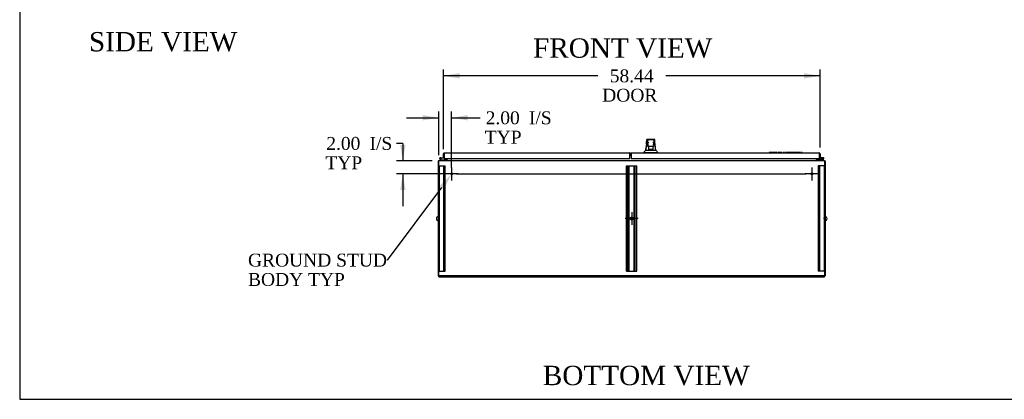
# Model space of a CAD drawing. Header units: inches. Extents: x 1 to 359, y -2 to 239.
# Tile 1 of 13: x 1 to 154, y 1 to 60. Entities that reach past the tile are written whole.
import ezdxf
from ezdxf import colors
from ezdxf.entities.mleader import LeaderData, LeaderLine
from ezdxf.enums import TextEntityAlignment as Align
from ezdxf.lldxf.tags import DXFTag
from ezdxf.math import Vec2, Vec3

# ---------------------------------------------------------------- set-up
doc = ezdxf.new("R2010")
doc.units = ezdxf.units.IN
doc.header["$MEASUREMENT"] = 0
for name, color, linetype in [('COM42890-1', 7, 'Continuous'), ('COM44036', 7, 'Continuous'), ('COM48815', 7, 'Continuous'), ('COM54578-60', 7, 'Continuous'), ('COM56746-3', 7, 'Continuous'), ('COM71120-2', 7, 'Continuous'), ('COM71121-2', 7, 'Continuous'), ('COM71123-2', 7, 'Continuous'), ('Default', 7, 'Continuous'), ('GSK11033', 7, 'Continuous'), ('HAN13066', 7, 'Continuous'), ('LAB11936', 7, 'Continuous'), ('SCS00680', 7, 'Continuous'), ('STD21878', 7, 'Continuous')]:
    doc.layers.add(name, color=color, linetype=linetype)
doc.styles.add('SEACAD_Times_New_Roman', font='times.ttf')
tags = doc.linetypes.add('CENTER2', pattern=[1.125, 0.75, -0.125, 0.125, -0.125]).pattern_tags.tags
tags[10:11] = [DXFTag(74, 4), DXFTag(75, 0), DXFTag(340, '0'), DXFTag(46, 0.0), DXFTag(50, 0.0), DXFTag(44, 0.0), DXFTag(45, 0.0)]
tags[8:9] = [DXFTag(74, 4), DXFTag(75, 0), DXFTag(340, '0'), DXFTag(46, 0.0), DXFTag(50, 0.0), DXFTag(44, 0.0), DXFTag(45, 0.0)]
tags[6:7] = [DXFTag(74, 4), DXFTag(75, 0), DXFTag(340, '0'), DXFTag(46, 0.0), DXFTag(50, 0.0), DXFTag(44, 0.0), DXFTag(45, 0.0)]
tags[4:5] = [DXFTag(74, 4), DXFTag(75, 0), DXFTag(340, '0'), DXFTag(46, 0.0), DXFTag(50, 0.0), DXFTag(44, 0.0), DXFTag(45, 0.0)]
tags = doc.linetypes.add('HIDDEN2', pattern=[0.1875, 0.125, -0.0625]).pattern_tags.tags
tags[6:7] = [DXFTag(74, 4), DXFTag(75, 0), DXFTag(340, '0'), DXFTag(46, 0.0), DXFTag(50, 0.0), DXFTag(44, 0.0), DXFTag(45, 0.0)]
tags[4:5] = [DXFTag(74, 4), DXFTag(75, 0), DXFTag(340, '0'), DXFTag(46, 0.0), DXFTag(50, 0.0), DXFTag(44, 0.0), DXFTag(45, 0.0)]
doc.dimstyles.new('HAMMOND_(STH_-_540x360)', dxfattribs={"dimtxt": 2, "dimasz": 2.5, "dimexe": 1, "dimexo": 1, "dimgap": 0.5, "dimtad": 0, "dimtih": 1, "dimtoh": 1, "dimzin": 0, "dimdsep": 46, "dimtxsty": 'SEACAD_Times_New_Roman', "dimblk1": '_SE_FILLED', "dimblk2": '_SE_FILLED', "dimsah": 1, "dimcen": 1, "dimadec": 0, "dimazin": 0, "dimtfac": 0.8, "dimtofl": 0, "dimtmove": 1, "dimatfit": 3, "dimfxl": 1, "dimtolj": 1, "dimtzin": 0, "dimarcsym": 0})

# ---------------------------------------------------------------- blocks, each defined once
blk = doc.blocks.new('SEANNOT_GROUP3')
at = {"layer": 'Default', "color": 7, "linetype": 'CENTER2'}
for p, q in [((69.34, 35.64), (67.34, 35.64)), ((68.34, 36.64), (68.34, 34.64))]:
    blk.add_line(p, q, dxfattribs=at)
blk = doc.blocks.new('SEANNOT_GROUP4')
at = {"layer": 'Default', "color": 7, "linetype": 'CENTER2'}
for p, q in [((96.28, 29.72), (96.28, 27.72)), ((97.28, 28.72), (95.28, 28.72))]:
    blk.add_line(p, q, dxfattribs=at)
blk = doc.blocks.new('SEANNOT_GROUP5')
at = {"layer": 'Default', "color": 7, "linetype": 'CENTER2'}
for p, q in [((125.21, 35.64), (123.21, 35.64)), ((124.21, 36.64), (124.21, 34.64))]:
    blk.add_line(p, q, dxfattribs=at)
blk = doc.blocks.new('SEANNOT_GROUP6')
at = {"layer": 'Default', "color": 7, "linetype": 'CENTER2'}
blk.add_line((69.09, 35.64), (123.28, 35.64), dxfattribs=at)
blk = doc.blocks.new('SEANNOT_GROUP7')
at = {"layer": 'Default', "color": 7, "linetype": 'CENTER2'}
blk.add_line((126.28, 28.72), (126.05, 28.72), dxfattribs=at)
blk = doc.blocks.new('SEANNOT_GROUP8')
at = {"layer": 'Default', "color": 7, "linetype": 'CENTER2'}
blk.add_line((66.27, 28.72), (66.51, 28.72), dxfattribs=at)
blk = doc.blocks.new('SE3')
at = {"layer": 'COM42890-1', "color": 7, "linetype": 'HIDDEN2'}
for p, q in [((66.34, 36.91), (66.48, 36.91)), ((66.44, 20.53), (66.44, 36.91)), ((66.48, 36.91), (67.21, 36.91)), ((67.12, 20.53), (67.12, 36.91)), ((67.21, 36.91), (67.34, 36.91)), ((67.25, 20.53), (67.25, 36.91)), ((67.34, 20.53), (67.34, 36.91)), ((95.47, 20.53), (95.47, 36.91)), ((95.47, 36.91), (95.6, 36.91)), ((95.56, 20.53), (95.56, 36.91)), ((95.6, 36.91), (96.95, 36.91)), ((95.79, 20.53), (95.79, 36.91)), ((95.88, 20.53), (95.88, 36.91)), ((96.68, 20.53), (96.68, 36.91)), ((96.77, 20.53), (96.77, 36.91)), ((96.95, 36.91), (97.09, 36.91)), ((97, 20.53), (97, 36.91)), ((97.09, 20.53), (97.09, 36.91)), ((125.35, 36.91), (125.21, 36.91)), ((125.21, 36.91), (125.21, 20.53)), ((125.31, 36.91), (125.31, 20.53)), ((126.08, 36.91), (125.35, 36.91)), ((125.43, 36.91), (125.43, 20.53)), ((126.21, 36.91), (126.08, 36.91)), ((126.12, 36.91), (126.12, 20.53)), ((66.44, 28.97), (66.34, 28.97)), ((66.34, 28.47), (66.44, 28.47)), ((126.21, 28.97), (126.12, 28.97)), ((126.12, 28.47), (126.21, 28.47)), ((66.34, 20.53), (66.48, 20.53)), ((66.48, 20.53), (67.21, 20.53)), ((67.21, 20.53), (67.34, 20.53)), ((95.47, 20.53), (95.6, 20.53)), ((95.6, 20.53), (96.95, 20.53)), ((96.95, 20.53), (97.09, 20.53)), ((125.35, 20.53), (125.21, 20.53)), ((126.08, 20.53), (125.35, 20.53)), ((126.21, 20.53), (126.08, 20.53))]:
    blk.add_line(p, q, dxfattribs=at)
blk.add_circle((96.28, 28.72), 0.25, dxfattribs=at)
at = {"layer": 'COM44036', "color": 7, "linetype": 'Continuous'}
for p, q in [((67.06, 38.15), (67.06, 38.75)), ((67.16, 38.82), (67.12, 38.87)), ((67.16, 38.75), (67.16, 38.87)), ((67.16, 38.82), (67.16, 38.75)), ((67.16, 38.75), (67.16, 38.75)), ((67.16, 38.75), (67.16, 38.02)), ((67.16, 38.15), (67.16, 38.55)), ((67.2, 38.9), (96.01, 38.9)), ((67.2, 38.9), (67.2, 38.9)), ((67.2, 38.9), (67.2, 38.9)), ((96.01, 38.9), (96.01, 38.75)), ((96.01, 38.02), (96.01, 38.75)), ((67.06, 38.15), (67.16, 38.15)), ((67.16, 38.02), (96.01, 38.02))]:
    blk.add_line(p, q, dxfattribs=at)
for centre, start, end in [((67.2, 38.75), 127.5036, 180), ((67.2, 38.75), 90.1561, 127.5036), ((67.2, 38.75), 90, 90.0762), ((96.01, 38.75), 19.7726, 90)]:
    blk.add_arc(centre, 0.143, start, end, dxfattribs=at)
blk.add_open_spline([(67.16, 38.87), (67.16, 38.88), (67.17, 38.88), (67.18, 38.89), (67.19, 38.89), (67.2, 38.9), (67.2, 38.9), (67.2, 38.9)], degree=3, knots=[0, 0, 0, 0, 0.5, 0.5, 0.75, 0.75, 1, 1, 1, 1], dxfattribs=at)
at = {"layer": 'COM48815', "color": 7, "linetype": 'Continuous'}
for p, q in [((66.34, 19.67), (66.34, 19.8)), ((66.34, 19.67), (126.21, 19.67)), ((126.21, 19.67), (126.21, 19.8))]:
    blk.add_line(p, q, dxfattribs=at)
at = {"layer": 'COM54578-60', "color": 7, "linetype": 'Continuous'}
for p, q in [((66.71, 37.73), (66.5, 37.95)), ((66.54, 37.99), (66.73, 37.8)), ((66.64, 38.15), (66.58, 38.15)), ((66.69, 38.03), (66.63, 38.03)), ((66.64, 38.15), (67.16, 38.15)), ((66.68, 38.09), (66.7, 38.09)), ((67.16, 38.09), (66.7, 38.09)), ((66.73, 37.8), (67.43, 37.8)), ((67.16, 38.15), (67.16, 38.15)), ((67.43, 37.8), (67.43, 37.73)), ((125.13, 37.8), (125.13, 37.73)), ((125.82, 37.8), (125.13, 37.8)), ((125.4, 38.15), (125.4, 38.15)), ((125.98, 38.15), (125.4, 38.15)), ((125.4, 38.09), (125.94, 38.09)), ((125.93, 37.91), (125.82, 37.8)), ((125.85, 37.73), (126.02, 37.9)), ((125.92, 38.04), (125.86, 38.04)), ((125.92, 38.04), (125.92, 38.02)), ((125.95, 37.92), (125.93, 37.91)), ((125.99, 38.09), (125.97, 38.09)), ((125.97, 37.97), (125.99, 37.97)), ((126.02, 37.9), (126.06, 37.95)), ((126.04, 38.02), (126.04, 38.04))]:
    blk.add_line(p, q, dxfattribs=at)
blk.add_circle((66.58, 38.03), 0.05, dxfattribs=at)
for centre, radius, start, end in [((66.58, 38.03), 0.117, 0, 227.608), ((66.58, 38.03), 0.055, 0, 228.8041), ((66.58, 38.03), 0.055, 228.8041, 0), ((66.58, 38.03), 0.117, 287.0274, 0), ((66.58, 38.03), 0.135, 24.0421, 60.0736), ((125.98, 38.03), 0.117, 174.7841, 90), ((125.98, 38.03), 0.117, 151.9602, 174.7841), ((125.97, 38.04), 0.05, 90, 180), ((125.97, 38.02), 0.05, 180, 270), ((125.98, 38.03), 0.135, 248.9858, 284.9706), ((125.99, 38.04), 0.05, 0, 90), ((125.99, 38.02), 0.05, 270, 0)]:
    blk.add_arc(centre, radius, start, end, dxfattribs=at)
at = {"layer": 'COM56746-3', "color": 7, "linetype": 'Continuous'}
for p, q in [((96.17, 38.9), (125.35, 38.9)), ((96.17, 38.75), (96.17, 38.9)), ((96.17, 38.75), (96.17, 38.02)), ((125.35, 38.9), (125.35, 38.9)), ((125.35, 38.9), (125.35, 38.9)), ((125.35, 38.9), (125.35, 38.9)), ((125.4, 38.82), (125.44, 38.87)), ((125.4, 38.75), (125.4, 38.87)), ((125.4, 38.75), (125.4, 38.82)), ((125.4, 38.75), (125.4, 38.75)), ((125.4, 38.02), (125.4, 38.75)), ((125.4, 38.55), (125.4, 38.15)), ((125.5, 38.75), (125.5, 38.15)), ((96.17, 38.02), (125.4, 38.02)), ((125.5, 38.15), (125.4, 38.15))]:
    blk.add_line(p, q, dxfattribs=at)
for start, end in [(89.9238, 90), (52.4964, 89.8439), (0, 52.4964)]:
    blk.add_arc((125.35, 38.75), 0.143, start, end, dxfattribs=at)
blk.add_open_spline([(125.4, 38.87), (125.39, 38.88), (125.39, 38.88), (125.37, 38.89), (125.37, 38.89), (125.36, 38.9), (125.36, 38.9), (125.35, 38.9)], degree=3, knots=[0, 0, 0, 0, 0.5, 0.5, 0.75, 0.75, 1, 1, 1, 1], dxfattribs=at)
at = {"layer": 'COM71120-2', "color": 7, "linetype": 'Continuous'}
for p, q in [((125.03, 37.83), (125.03, 38.02)), ((126.21, 37.64), (126.31, 37.64)), ((126.31, 37.64), (126.31, 19.8)), ((126.21, 19.8), (126.31, 19.8))]:
    blk.add_line(p, q, dxfattribs=at)
for centre, radius, start, end in [((125.12, 37.83), 0.19, 180, 210), ((125.12, 37.83), 0.095, 180, 270), ((126.12, 37.54), 0.19, 30, 60)]:
    blk.add_arc(centre, radius, start, end, dxfattribs=at)
at = {"layer": 'COM71121-2', "color": 7, "linetype": 'Continuous'}
for p, q in [((66.25, 37.64), (66.25, 19.8)), ((66.25, 37.64), (66.34, 37.64)), ((67.53, 38.02), (67.53, 37.83)), ((66.25, 19.8), (66.34, 19.8))]:
    blk.add_line(p, q, dxfattribs=at)
for centre, radius, start, end in [((66.44, 37.54), 0.19, 120, 150), ((67.43, 37.83), 0.095, 270, 0), ((67.43, 37.83), 0.19, 330, 0)]:
    blk.add_arc(centre, radius, start, end, dxfattribs=at)
at = {"layer": 'COM71123-2', "color": 7, "linetype": 'Continuous'}
for p, q in [((66.34, 37.54), (66.34, 37.73)), ((66.34, 37.73), (126.21, 37.73)), ((66.34, 19.8), (66.34, 37.54)), ((67.62, 37.83), (67.62, 38.02)), ((67.62, 37.83), (67.62, 37.73)), ((124.93, 38.02), (124.93, 37.83)), ((124.93, 37.73), (124.93, 37.83)), ((126.21, 37.73), (126.21, 37.54)), ((126.21, 37.54), (126.21, 19.8)), ((126.21, 19.8), (66.34, 19.8))]:
    blk.add_line(p, q, dxfattribs=at)
at = {"layer": 'GSK11033', "color": 7, "linetype": 'Continuous'}
for p, q in [((67.16, 38.8), (67.16, 38.8)), ((67.16, 38.8), (67.16, 38.55)), ((67.16, 38.55), (67.16, 38.55)), ((96.17, 38.8), (96.01, 38.8)), ((96.17, 38.55), (96.01, 38.55)), ((96.06, 38.55), (96.06, 38.8)), ((96.06, 38.8), (96.17, 38.8)), ((96.06, 38.55), (96.17, 38.55)), ((96.17, 38.75), (96.15, 38.75)), ((96.15, 38.75), (96.15, 38.5)), ((96.15, 38.5), (96.17, 38.5)), ((125.4, 38.8), (125.4, 38.8)), ((125.4, 38.55), (125.4, 38.8)), ((125.4, 38.55), (125.4, 38.55))]:
    blk.add_line(p, q, dxfattribs=at)
at = {"layer": 'HAN13066', "color": 7, "linetype": 'Continuous'}
for p, q in [((98.63, 40.96), (98.63, 40.96)), ((98.69, 41.01), (99.78, 41.01)), ((98.78, 40.37), (98.78, 40.84)), ((98.78, 39.96), (98.78, 40.37)), ((98.78, 39.93), (98.78, 39.96)), ((98.87, 39.87), (98.84, 39.87)), ((99.6, 40.93), (98.87, 40.93)), ((99.6, 39.87), (98.87, 39.87)), ((98.93, 39.44), (98.93, 39.87)), ((99.53, 39.87), (99.53, 39.44)), ((99.63, 39.87), (99.6, 39.87)), ((99.69, 40.84), (99.69, 40.37)), ((99.69, 40.37), (99.69, 39.96)), ((99.69, 39.96), (99.69, 39.93)), ((99.84, 40.96), (99.84, 40.95)), ((98.14, 38.98), (98.49, 38.98)), ((98.14, 38.98), (98.14, 38.9)), ((98.47, 39.33), (98.65, 39.33)), ((98.49, 38.98), (98.73, 38.98)), ((98.65, 39.33), (98.76, 39.33)), ((98.73, 38.98), (99.17, 38.98)), ((98.76, 39.33), (98.97, 39.33)), ((98.93, 39.4), (98.93, 39.44)), ((99.15, 39.4), (98.96, 39.4)), ((98.97, 39.33), (99.04, 39.33)), ((99.04, 39.33), (99.13, 39.33)), ((99.13, 39.33), (99.17, 39.33)), ((99.32, 39.4), (99.15, 39.4)), ((99.17, 39.33), (99.29, 39.33)), ((99.17, 38.98), (99.29, 38.98)), ((99.29, 39.33), (99.59, 39.33)), ((99.29, 38.98), (99.34, 38.98)), ((99.5, 39.4), (99.32, 39.4)), ((99.34, 38.98), (99.49, 38.98)), ((99.49, 38.98), (99.97, 38.98)), ((99.53, 39.44), (99.53, 39.4)), ((99.59, 39.33), (99.7, 39.33)), ((99.7, 39.33), (100, 39.33)), ((99.97, 38.98), (100.32, 38.98)), ((100.32, 38.9), (100.32, 38.98))]:
    blk.add_line(p, q, dxfattribs=at)
for centre, radius, start, end in [((114.37, 38.33), 15.93, 173.1476, 176.4108), ((98.69, 40.95), 0.06, 89.9925, 174.0071), ((98.87, 40.84), 0.09, 90, 180), ((99.04, 40.36), 0.259, 130.7149, 177.9019), ((98.82, 40.37), 0.0411, 178.3464, 179.9974), ((98.87, 39.96), 0.09, 180, 270), ((98.84, 39.93), 0.06, 180, 270), ((99.6, 40.84), 0.09, 0, 90), ((99.43, 40.36), 0.259, 2.0981, 49.2851), ((99.6, 39.96), 0.09, 270, 0), ((99.63, 39.93), 0.06, 270, 0), ((99.65, 40.37), 0.0411, 0.0026, 1.6536), ((99.78, 40.95), 0.06, 5.5758, 90.0089), ((37.98, 33.29), 62.32, 5.5659, 6.5216), ((94.35, 42.61), 5.25, 316.2334, 321.3827), ((112.44, 49.52), 16.06, 219.3746, 221.0327)]:
    blk.add_arc(centre, radius, start, end, dxfattribs=at)
for points in [[(98.46, 39.33), (98.47, 39.47), (98.49, 39.62), (98.5, 39.76)], [(98.55, 40.23), (98.58, 40.47), (98.6, 40.71), (98.63, 40.96)], [(99.89, 40.36), (99.87, 40.56), (99.86, 40.76), (99.84, 40.95)]]:
    blk.add_open_spline(points, degree=3, dxfattribs=at)
for points, knots in [([(98.87, 40.09), (98.86, 40.1), (98.86, 40.11), (98.85, 40.13), (98.84, 40.15), (98.83, 40.18), (98.82, 40.21), (98.8, 40.24), (98.8, 40.25), (98.79, 40.28), (98.79, 40.29), (98.78, 40.32), (98.78, 40.35), (98.78, 40.37)], [0, 0, 0, 0, 0.125, 0.125, 0.25, 0.25, 0.5, 0.5, 0.625, 0.625, 0.75, 0.75, 1, 1, 1, 1]), ([(99.69, 40.37), (99.69, 40.35), (99.68, 40.32), (99.67, 40.29), (99.67, 40.28), (99.66, 40.25), (99.66, 40.24), (99.65, 40.21), (99.64, 40.18), (99.62, 40.15), (99.62, 40.13), (99.61, 40.11), (99.6, 40.1), (99.6, 40.09)], [0, 0, 0, 0, 0.25, 0.25, 0.375, 0.375, 0.5, 0.5, 0.75, 0.75, 0.875, 0.875, 1, 1, 1, 1]), ([(98.93, 39.44), (98.93, 39.45), (98.93, 39.45), (98.94, 39.47), (98.94, 39.47), (98.95, 39.49), (98.95, 39.51), (98.96, 39.52)], [0, 0, 0, 0, 0.25, 0.25, 0.5, 0.5, 1, 1, 1, 1]), ([(98.96, 39.4), (98.96, 39.4), (98.95, 39.4), (98.95, 39.4), (98.94, 39.4), (98.94, 39.4), (98.94, 39.4), (98.93, 39.4), (98.93, 39.4), (98.93, 39.4)], [0, 0, 0, 0, 0.25, 0.25, 0.5, 0.5, 0.75, 0.75, 1, 1, 1, 1]), ([(99.5, 39.52), (99.51, 39.51), (99.52, 39.49), (99.52, 39.47), (99.53, 39.47), (99.53, 39.45), (99.53, 39.45), (99.53, 39.44)], [0, 0, 0, 0, 0.5, 0.5, 0.75, 0.75, 1, 1, 1, 1]), ([(99.53, 39.4), (99.53, 39.4), (99.53, 39.4), (99.53, 39.4), (99.53, 39.4), (99.52, 39.4), (99.51, 39.4), (99.5, 39.4)], [0, 0, 0, 0, 0.25, 0.25, 0.5, 0.5, 1, 1, 1, 1])]:
    blk.add_open_spline(points, degree=3, knots=knots, dxfattribs=at)
at = {"layer": 'LAB11936', "color": 7, "linetype": 'Continuous'}
for p, q in [((116.75, 38.93), (117.12, 38.93)), ((116.75, 38.9), (116.75, 38.93)), ((117.12, 38.93), (123.12, 38.93)), ((117.85, 38.96), (117.62, 38.96)), ((117.62, 38.96), (117.62, 38.93)), ((117.85, 38.96), (117.85, 38.93)), ((117.93, 38.96), (117.86, 38.96)), ((117.86, 38.96), (117.86, 38.93)), ((117.96, 38.96), (117.93, 38.96)), ((117.93, 38.96), (117.93, 38.93)), ((118.07, 38.96), (117.96, 38.96)), ((117.96, 38.96), (117.96, 38.93)), ((118.1, 38.96), (118.07, 38.96)), ((118.07, 38.96), (118.07, 38.93)), ((118.17, 38.96), (118.1, 38.96)), ((118.1, 38.96), (118.1, 38.93)), ((118.17, 38.96), (118.17, 38.93)), ((118.24, 38.96), (118.2, 38.96)), ((118.2, 38.96), (118.2, 38.93)), ((118.46, 38.96), (118.24, 38.96)), ((118.24, 38.96), (118.24, 38.93)), ((118.46, 38.96), (118.46, 38.93)), ((118.6, 38.96), (118.5, 38.96)), ((118.5, 38.96), (118.5, 38.93)), ((118.66, 38.96), (118.6, 38.96)), ((118.6, 38.96), (118.6, 38.93)), ((118.77, 38.96), (118.66, 38.96)), ((118.66, 38.96), (118.66, 38.93)), ((118.77, 38.96), (118.77, 38.93)), ((118.87, 38.96), (118.81, 38.96)), ((118.81, 38.96), (118.81, 38.93)), ((118.87, 38.96), (118.87, 38.93)), ((119.17, 38.96), (118.93, 38.96)), ((118.93, 38.96), (118.93, 38.93)), ((119.24, 38.96), (119.17, 38.96)), ((119.17, 38.96), (119.17, 38.93)), ((119.24, 38.93), (119.24, 38.96)), ((119.36, 38.96), (119.3, 38.96)), ((119.3, 38.96), (119.3, 38.93)), ((119.41, 38.96), (119.36, 38.96)), ((119.36, 38.96), (119.36, 38.93)), ((119.5, 38.96), (119.41, 38.96)), ((119.56, 38.96), (119.5, 38.96)), ((119.5, 38.96), (119.5, 38.93)), ((119.56, 38.96), (119.56, 38.93)), ((119.81, 38.96), (119.76, 38.96)), ((119.76, 38.96), (119.76, 38.93)), ((119.98, 38.96), (119.81, 38.96)), ((119.81, 38.96), (119.81, 38.93)), ((119.98, 38.96), (119.98, 38.93)), ((120.19, 38.96), (120.13, 38.96)), ((120.13, 38.96), (120.13, 38.93)), ((120.23, 38.96), (120.19, 38.96)), ((120.19, 38.96), (120.19, 38.93)), ((120.33, 38.96), (120.23, 38.96)), ((120.23, 38.96), (120.23, 38.93)), ((120.37, 38.96), (120.33, 38.96)), ((120.33, 38.96), (120.33, 38.93)), ((120.44, 38.96), (120.37, 38.96)), ((120.37, 38.96), (120.37, 38.93)), ((120.44, 38.96), (120.44, 38.93)), ((120.54, 38.96), (120.44, 38.96)), ((120.44, 38.96), (120.44, 38.93)), ((120.61, 38.96), (120.54, 38.96)), ((120.54, 38.96), (120.54, 38.93)), ((120.71, 38.96), (120.61, 38.96)), ((120.61, 38.96), (120.61, 38.93)), ((120.71, 38.96), (120.71, 38.93)), ((120.82, 38.96), (120.72, 38.96)), ((120.72, 38.96), (120.72, 38.93)), ((120.88, 38.96), (120.82, 38.96)), ((120.82, 38.96), (120.82, 38.93)), ((120.99, 38.96), (120.88, 38.96)), ((120.88, 38.96), (120.88, 38.93)), ((120.99, 38.96), (120.99, 38.93)), ((121.26, 38.96), (121.03, 38.96)), ((121.03, 38.96), (121.03, 38.93)), ((121.26, 38.96), (121.26, 38.93)), ((121.39, 38.96), (121.33, 38.96)), ((121.33, 38.96), (121.33, 38.93)), ((121.44, 38.96), (121.39, 38.96)), ((121.39, 38.96), (121.39, 38.93)), ((121.53, 38.96), (121.44, 38.96)), ((121.59, 38.96), (121.53, 38.96)), ((121.53, 38.96), (121.53, 38.93)), ((121.59, 38.96), (121.59, 38.93)), ((121.74, 38.96), (121.64, 38.96)), ((121.64, 38.96), (121.64, 38.93)), ((121.8, 38.96), (121.74, 38.96)), ((121.74, 38.96), (121.74, 38.93)), ((121.9, 38.96), (121.8, 38.96)), ((121.8, 38.96), (121.8, 38.93)), ((121.9, 38.96), (121.9, 38.93)), ((122.01, 38.96), (121.95, 38.96)), ((121.95, 38.96), (121.95, 38.93)), ((122.01, 38.96), (122.01, 38.93)), ((122.31, 38.96), (122.07, 38.96)), ((122.07, 38.96), (122.07, 38.93)), ((122.38, 38.96), (122.31, 38.96)), ((122.31, 38.96), (122.31, 38.93)), ((122.38, 38.93), (122.38, 38.96)), ((122.5, 38.96), (122.44, 38.96)), ((122.44, 38.96), (122.44, 38.93)), ((122.55, 38.96), (122.5, 38.96)), ((122.5, 38.96), (122.5, 38.93)), ((122.64, 38.96), (122.55, 38.96)), ((122.7, 38.96), (122.64, 38.96)), ((122.64, 38.96), (122.64, 38.93)), ((122.7, 38.96), (122.7, 38.93)), ((123.12, 38.93), (123.5, 38.93)), ((123.5, 38.9), (123.5, 38.93))]:
    blk.add_line(p, q, dxfattribs=at)
at = {"layer": 'SCS00680', "color": 7, "linetype": 'Continuous'}
for centre, start, end in [((66.31, 28.69), 100.3132, 259.6868), ((126.25, 28.69), 280.3132, 79.6868)]:
    blk.add_arc(centre, 0.331, start, end, dxfattribs=at)
at = {"layer": 'STD21878', "color": 7, "linetype": 'HIDDEN2'}
for centre, radius in [((68.34, 35.64), 0.141), ((68.34, 35.64), 0.125), ((124.21, 35.64), 0.141), ((124.21, 35.64), 0.125)]:
    blk.add_circle(centre, radius, dxfattribs=at)
blk = doc.blocks.new('DMBLK695')
at = {"layer": 'Default', "linetype": 'Continuous'}
for points in [[(69.56, 51.27), (67.06, 50.85), (69.56, 50.43)], [(123, 51.27), (123, 50.43), (125.5, 50.85)]]:
    blk.add_hatch(color=7, dxfattribs=at).paths.add_polyline_path(points)
at = {"layer": 'Default', "color": 7, "linetype": 'Continuous'}
for p, q in [((67.06, 39.45), (67.06, 51.85)), ((91, 50.85), (67.06, 50.85)), ((125.5, 50.85), (101.55, 50.85)), ((125.5, 39.75), (125.5, 51.85))]:
    blk.add_line(p, q, dxfattribs=at)
at = {"layer": 'Default', "color": 7, "linetype": 'Continuous', "style": 'SEACAD_Times_New_Roman'}
for s, p in [('58.44', (92.87, 51.85)), ('DOOR ', (91.7, 48.85))]:
    blk.add_text(s, height=2, dxfattribs=at).set_placement(p, align=Align.TOP_LEFT)
blk = doc.blocks.new('_SE_FILLED')
at = {"color": 0}
blk.add_line((0, 0), (-1, 0), dxfattribs=at)
blk.add_solid([(0, 0), (-1, -0.1665), (-1, 0.1665), (0, 0)], dxfattribs=at)
blk = doc.blocks.new('DMBLK697')
at = {"layer": 'Default', "linetype": 'Continuous'}
for points in [[(63.84, 44.76), (63.84, 43.93), (66.34, 44.34)], [(70.84, 44.76), (68.34, 44.34), (70.84, 43.93)]]:
    blk.add_hatch(color=7, dxfattribs=at).paths.add_polyline_path(points)
at = {"layer": 'Default', "color": 7, "linetype": 'Continuous'}
for p, q in [((61.34, 44.34), (66.34, 44.34)), ((66.34, 38.54), (66.34, 45.34)), ((68.34, 36.64), (68.34, 45.34)), ((68.34, 44.34), (71.78, 44.34)), ((71.78, 44.34), (72.78, 44.34))]:
    blk.add_line(p, q, dxfattribs=at)
at = {"layer": 'Default', "color": 7, "linetype": 'Continuous', "style": 'SEACAD_Times_New_Roman'}
for s, p in [('2.00', (73.62, 45.34)), ('I/S', (80.33, 45.34)), ('TYP', (73.48, 42.34))]:
    blk.add_text(s, height=2, dxfattribs=at).set_placement(p, align=Align.TOP_LEFT)
blk = doc.blocks.new('DMBLK698')
at = {"layer": 'Default', "linetype": 'Continuous'}
for points in [[(60.35, 40.14), (60.76, 37.64), (61.18, 40.14)], [(60.35, 33.14), (61.18, 33.14), (60.76, 35.64)]]:
    blk.add_hatch(color=7, dxfattribs=at).paths.add_polyline_path(points)
at = {"layer": 'Default', "color": 7, "linetype": 'Continuous'}
for p, q in [((60.76, 40.37), (59.76, 40.37)), ((60.76, 40.37), (60.76, 37.64)), ((65.3, 37.64), (59.76, 37.64)), ((67.34, 35.64), (59.76, 35.64)), ((60.76, 35.64), (60.76, 30.64))]:
    blk.add_line(p, q, dxfattribs=at)
at = {"layer": 'Default', "color": 7, "linetype": 'Continuous', "style": 'SEACAD_Times_New_Roman'}
for s, p in [('2.00', (48.89, 41.37)), ('I/S', (55.6, 41.37)), ('TYP', (48.75, 38.37))]:
    blk.add_text(s, height=2, dxfattribs=at).set_placement(p, align=Align.TOP_LEFT)
blk = doc.blocks.new('BORDER')
at = {"layer": 'Default', "color": 7, "linetype": 'Continuous'}
for p, q in [((-41.86, 27.86), (-41.86, 0)), ((-41.86, 0), (0, 0))]:
    blk.add_line(p, q, dxfattribs=at)

msp = doc.modelspace()

# ---------------------------------------------------------------- block references
at = {"layer": 'Default', "color": 7, "xscale": 8.55, "yscale": 8.55, "zscale": 8.55}
msp.add_blockref('BORDER', (359.223, 0.67), dxfattribs=at)
at = {"layer": 'Default'}
for name in ['SE3', 'SEANNOT_GROUP3', 'SEANNOT_GROUP6', 'SEANNOT_GROUP5', 'SEANNOT_GROUP4', 'SEANNOT_GROUP8', 'SEANNOT_GROUP7']:
    msp.add_blockref(name, (0, 0), dxfattribs=at)

# ---------------------------------------------------------------- texts
at = {"layer": 'Default', "color": 7, "linetype": 'Continuous', "style": 'SEACAD_Times_New_Roman'}
for s, p in [('SIDE VIEW', (12.058, 57.647)), ('FRONT VIEW', (80.97, 56.665)), ('BOTTOM VIEW', (82.486, 5.868))]:
    msp.add_text(s, height=3, dxfattribs=at).set_placement(p, align=Align.TOP_LEFT)

# ---------------------------------------------------------------- dimensions: what is measured, and where the dimension line sits
at = {"layer": 'Default', "color": 7, "linetype": 'Continuous'}
dim = msp.add_linear_dim(base=(67.06, 50.851), p1=(125.496, 38.753), p2=(67.06, 38.452), text='\\A1;<>\\PDOOR ', dimstyle='HAMMOND_(STH_-_540x360)', override={"dimtmove": 0}, dxfattribs=at)
dim.commit()
dim.dimension.update_dxf_attribs({"geometry": 'DMBLK695', "text_midpoint": (96.278, 50.851), "dimtype": 160})
dim = msp.add_linear_dim(base=(68.343, 44.345), p1=(66.343, 37.544), p2=(68.343, 35.639), text='\\A1;<> I/S\\PTYP', dimstyle='HAMMOND_(STH_-_540x360)', dxfattribs=at)
dim.commit()
dim.dimension.update_dxf_attribs({"geometry": 'DMBLK697', "text_midpoint": (72.778, 44.345), "dimtype": 160})
dim = msp.add_linear_dim(base=(60.762, 35.639), p1=(66.296, 37.639), p2=(68.343, 35.639), angle=90, text='\\A1;<> I/S\\PTYP', dimstyle='HAMMOND_(STH_-_540x360)', dxfattribs=at)
dim.commit()
dim.dimension.update_dxf_attribs({"geometry": 'DMBLK698', "text_midpoint": (59.762, 40.374), "dimtype": 160})

# ---------------------------------------------------------------- leaders
ml = msp.add_multileader_mtext('Standard', dxfattribs=at)
ml.set_content('{\\pxsm0.9;\\fTimes New Roman|b0||i0||c0|p34;\\W1.;GROUND STUD\\PBODY TYP\\P}', color=7)
ml.set_leader_properties()
ml.build(insert=Vec2(0, 0))
ml.multileader.update_dxf_attribs({"dogleg_length": 0, "arrow_head_size": 2.5})
ctx = ml.context
ctx.base_point, ctx.char_height, ctx.arrow_head_size, ctx.landing_gap_size = Vec3(36.654, 21.329), 2, 2.5, 0.7
notes = []
notes.append((ctx, [(0, (1, 1, 0), (58.325, 22.239), (-1, 0), 0, [(0, [(68.284, 35.511)], 0, [])])]))
ctx.mtext.insert = Vec3(36.744, 23.261)
for ctx, leaders in notes:
    for number, flags, end, landing, length, lines in leaders:
        leader = LeaderData()
        leader.index, (leader.has_last_leader_line, leader.has_dogleg_vector, leader.attachment_direction) = number, flags
        leader.last_leader_point, leader.dogleg_vector, leader.dogleg_length = Vec3(end), Vec3(landing), length
        for number, points, colour, breaks in lines:
            line = LeaderLine()
            line.index, line.vertices, line.color, line.breaks = number, Vec3.list(points), colors.encode_raw_color(colour), breaks
            leader.lines.append(line)
        ctx.leaders.append(leader)

doc.saveas('drawing.dxf')
